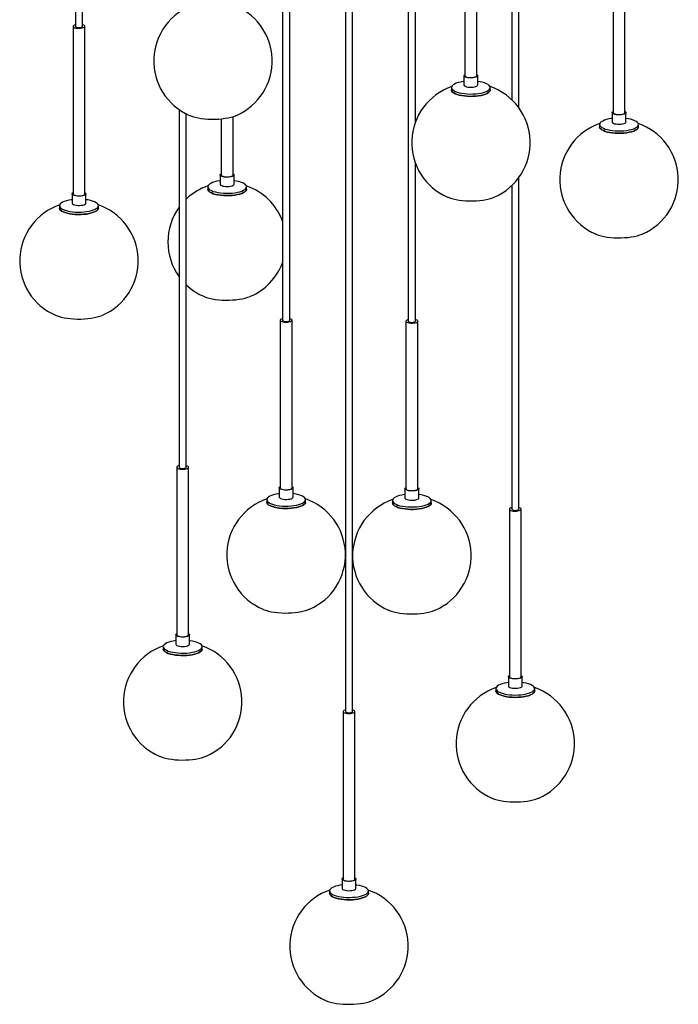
# Paper-space layout '_Dimétrica' of a CAD drawing. Header units: millimetres. Extents: x -354 to 354, y -2142 to 150.
# Tile 1 of 2: x -278 to 278, y -2142 to -1311. Entities that reach past the tile are written whole.
import ezdxf

# ---------------------------------------------------------------- set-up
doc = ezdxf.new("R2010")
doc.units = ezdxf.units.MM

psp = doc.layouts.new('_Dimétrica')

# ---------------------------------------------------------------- linework, layer by layer
at = {"color": 7, "linetype": 'Continuous', "lineweight": 25}
for p, q in [((-230.86, -87.33), (-230.86, -1316.51)), ((-224.86, -1316.51), (-224.86, -89.05)), ((137.31, -107.01), (137.31, -1378.51)), ((143.31, -1385.36), (143.31, -106.13)), ((-56.03, -114.82), (-56.03, -1564.69)), ((-50.03, -1564.69), (-50.03, -115.13)), ((-3, -116.33), (-3, -1895.05)), ((3, -1895.05), (3, -116.33)), ((50.03, -115.13), (50.03, -1565.43)), ((56.03, -1397.21), (56.03, -114.82)), ((97.86, -1216.75), (97.86, -1358.17)), ((107.86, -1358.17), (107.86, -1216.75)), ((222.86, -1247.93), (222.86, -1389.36)), ((232.86, -1389.36), (232.86, -1247.93)), ((-232.86, -1316.51), (-232.86, -1457.93)), ((-222.86, -1457.93), (-222.86, -1316.51)), ((97.01, -1358.17), (97.01, -1366.03)), ((108.71, -1366.03), (108.71, -1358.17)), ((86.49, -1368.21), (86.49, -1370.2)), ((119.23, -1370.2), (119.23, -1368.21)), ((-143.31, -1386.83), (-143.31, -1688.81)), ((-137.31, -1688.81), (-137.31, -1390.4)), ((-107.86, -1394.59), (-107.86, -1441.97)), ((-97.86, -1441.97), (-97.86, -1392.71)), ((222.01, -1389.36), (222.01, -1397.21)), ((233.71, -1397.21), (233.71, -1389.36)), ((211.49, -1399.39), (211.49, -1401.38)), ((244.23, -1401.38), (244.23, -1399.39)), ((56.03, -1565.43), (56.03, -1432.27)), ((-108.71, -1441.97), (-108.71, -1449.82)), ((-97.01, -1449.82), (-97.01, -1441.97)), ((143.31, -1724.16), (143.31, -1444.13)), ((-119.23, -1452), (-119.23, -1453.99)), ((-86.49, -1453.99), (-86.49, -1452)), ((137.31, -1450.98), (137.31, -1724.16)), ((-233.71, -1457.93), (-233.71, -1465.78)), ((-222.01, -1465.78), (-222.01, -1457.93)), ((-244.23, -1467.96), (-244.23, -1469.95)), ((-211.49, -1469.95), (-211.49, -1467.96)), ((-58.03, -1564.69), (-58.03, -1706.11)), ((-48.03, -1706.11), (-48.03, -1564.69)), ((48.03, -1565.43), (48.03, -1706.85)), ((58.03, -1706.85), (58.03, -1565.43)), ((-145.31, -1688.81), (-145.31, -1830.23)), ((-135.31, -1830.23), (-135.31, -1688.81)), ((-58.88, -1706.11), (-58.88, -1713.97)), ((-47.18, -1713.97), (-47.18, -1706.11)), ((47.18, -1706.85), (47.18, -1714.71)), ((58.88, -1714.71), (58.88, -1706.85)), ((-69.4, -1716.15), (-69.4, -1718.14)), ((-36.67, -1718.14), (-36.67, -1716.15)), ((36.67, -1716.89), (36.67, -1718.88)), ((69.4, -1718.88), (69.4, -1716.89)), ((135.31, -1724.16), (135.31, -1865.58)), ((145.31, -1865.58), (145.31, -1724.16)), ((-146.16, -1830.23), (-146.16, -1838.08)), ((-134.46, -1838.08), (-134.46, -1830.23)), ((-156.68, -1840.26), (-156.68, -1842.25)), ((-123.94, -1842.25), (-123.94, -1840.26)), ((134.46, -1865.58), (134.46, -1873.44)), ((146.16, -1873.44), (146.16, -1865.58)), ((123.94, -1875.62), (123.94, -1877.61)), ((156.68, -1877.61), (156.68, -1875.62)), ((-5, -1895.05), (-5, -2036.47)), ((5, -2036.47), (5, -1895.05)), ((-5.85, -2036.47), (-5.85, -2044.32)), ((5.85, -2044.32), (5.85, -2036.47)), ((-16.37, -2046.5), (-16.37, -2048.49)), ((16.37, -2048.49), (16.37, -2046.5))]:
    psp.add_line(p, q, dxfattribs=at)
at = {"color": 7, "linetype": 'Continuous', "lineweight": 25, "flags": 128}
for points in [[(-230.86, -1315.17), (-231.08, -1315.23), (-231.99, -1315.57), (-232.6, -1315.97), (-232.85, -1316.42), (-232.74, -1316.87), (-232.26, -1317.3), (-231.46, -1317.66), (-230.39, -1317.94), (-229.13, -1318.12), (-227.78, -1318.17), (-226.43, -1318.1), (-225.19, -1317.92), (-224.15, -1317.62), (-223.38, -1317.25), (-222.95, -1316.82), (-222.88, -1316.37), (-223.18, -1315.92), (-223.82, -1315.52), (-223.82, -1315.52)], [(-230.86, -1316.51), (-230.74, -1316.78), (-230.28, -1317.1), (-229.53, -1317.34), (-228.58, -1317.48), (-227.54, -1317.5), (-226.54, -1317.4), (-225.7, -1317.2), (-225.12, -1316.91), (-224.87, -1316.57), (-224.86, -1316.51)], [(-223.82, -1315.52), (-224.77, -1315.2), (-224.86, -1315.17)], [(97.01, -1363.11), (96.39, -1363.2), (94.22, -1363.57), (92.25, -1364.05), (90.51, -1364.63), (89.05, -1365.28), (87.89, -1366), (87.07, -1366.77), (86.6, -1367.57), (86.5, -1368.38), (86.76, -1369.19), (87.38, -1369.98), (88.35, -1370.73), (89.64, -1371.43), (91.23, -1372.05), (93.07, -1372.58), (95.14, -1373.02), (97.38, -1373.35), (99.73, -1373.56), (102.16, -1373.66), (104.61, -1373.63), (107.02, -1373.48), (109.33, -1373.22), (111.5, -1372.84), (113.47, -1372.36), (115.21, -1371.79), (116.67, -1371.13), (117.83, -1370.41), (118.65, -1369.65), (119.11, -1368.85), (119.22, -1368.03), (118.96, -1367.22), (118.34, -1366.43), (117.37, -1365.68), (116.08, -1364.99), (116.08, -1364.99)], [(98.13, -1359.32), (97.43, -1358.9), (97.06, -1358.42), (97.05, -1357.93), (97.42, -1357.46), (97.86, -1357.16)], [(97.86, -1358.17), (97.98, -1358.54), (98.46, -1358.96), (99.26, -1359.33), (100.33, -1359.61), (101.59, -1359.79), (102.94, -1359.84), (104.29, -1359.77), (105.53, -1359.58), (106.57, -1359.29), (107.34, -1358.92), (107.77, -1358.49), (107.86, -1358.17)], [(107.86, -1357.16), (107.98, -1357.23), (108.52, -1357.68), (108.71, -1358.17), (108.53, -1358.65), (107.99, -1359.11), (107.13, -1359.5), (106.01, -1359.82), (104.68, -1360.03), (103.24, -1360.12), (101.78, -1360.09), (100.38, -1359.94), (99.14, -1359.68), (98.13, -1359.32)], [(86.49, -1370.2), (86.5, -1370.38), (86.76, -1371.19), (87.38, -1371.97), (88.35, -1372.72), (89.64, -1373.42), (91.23, -1374.04), (93.07, -1374.57), (95.14, -1375.01), (97.38, -1375.34), (99.73, -1375.55), (102.16, -1375.65), (104.61, -1375.62), (107.02, -1375.48), (109.33, -1375.21), (111.5, -1374.83), (113.47, -1374.35), (115.21, -1373.78), (116.67, -1373.12), (117.83, -1372.41), (118.65, -1371.64), (119.11, -1370.84), (119.23, -1370.2)], [(89.64, -1373.42), (88.35, -1372.72), (87.38, -1371.97), (86.76, -1371.19), (86.5, -1370.38), (86.49, -1370.2)], [(119.23, -1370.2), (119.11, -1370.84), (118.65, -1371.64), (117.83, -1372.41), (116.67, -1373.12), (115.21, -1373.78), (113.47, -1374.35), (111.5, -1374.83), (109.33, -1375.21), (107.02, -1375.48), (104.61, -1375.62), (102.16, -1375.65), (99.73, -1375.55), (97.38, -1375.34), (95.14, -1375.01), (93.07, -1374.57), (91.23, -1374.04), (89.64, -1373.42)], [(98.13, -1367.18), (99.14, -1367.53), (100.38, -1367.79), (101.78, -1367.94), (103.24, -1367.97), (104.68, -1367.88), (106.01, -1367.67), (107.13, -1367.36), (107.99, -1366.96), (108.53, -1366.51), (108.71, -1366.03)], [(-134.57, -1391.68), (-134.09, -1391.89), (-132.07, -1392.61), (-129.81, -1393.25), (-127.34, -1393.79), (-124.69, -1394.24), (-121.91, -1394.57), (-119.02, -1394.8), (-116.08, -1394.9), (-113.12, -1394.9), (-110.18, -1394.77), (-107.3, -1394.53), (-104.54, -1394.18), (-101.91, -1393.72), (-99.47, -1393.16), (-97.24, -1392.51), (-95.26, -1391.78), (-95.04, -1391.68)], [(222.01, -1394.29), (221.39, -1394.38), (219.22, -1394.76), (217.25, -1395.24), (215.51, -1395.81), (214.05, -1396.46), (212.89, -1397.18), (212.07, -1397.95), (211.6, -1398.75), (211.5, -1399.57), (211.76, -1400.38), (212.38, -1401.17), (213.35, -1401.91), (214.64, -1402.61), (216.23, -1403.23), (218.07, -1403.76), (220.14, -1404.2), (222.38, -1404.53), (224.73, -1404.75), (227.16, -1404.84), (229.61, -1404.81), (232.02, -1404.67), (234.33, -1404.4), (236.5, -1404.02), (238.47, -1403.54), (240.21, -1402.97), (241.67, -1402.32), (242.83, -1401.6), (243.65, -1400.83), (244.11, -1400.03), (244.22, -1399.21), (243.96, -1398.4), (243.34, -1397.61), (242.37, -1396.86), (241.08, -1396.17), (241.08, -1396.17)], [(223.13, -1390.51), (222.43, -1390.08), (222.06, -1389.6), (222.05, -1389.12), (222.42, -1388.64), (222.86, -1388.34)], [(222.86, -1389.36), (222.98, -1389.72), (223.46, -1390.15), (224.26, -1390.51), (225.33, -1390.79), (226.59, -1390.97), (227.94, -1391.02), (229.29, -1390.95), (230.53, -1390.77), (231.57, -1390.47), (232.34, -1390.1), (232.77, -1389.67), (232.86, -1389.36)], [(232.86, -1388.34), (232.98, -1388.41), (233.52, -1388.87), (233.71, -1389.35), (233.53, -1389.84), (232.99, -1390.29), (232.13, -1390.69), (231.01, -1391), (229.68, -1391.21), (228.24, -1391.3), (226.78, -1391.27), (225.38, -1391.12), (224.14, -1390.86), (223.13, -1390.51)], [(211.49, -1401.38), (211.5, -1401.56), (211.76, -1402.37), (212.38, -1403.16), (213.35, -1403.91), (214.64, -1404.6), (216.23, -1405.22), (218.07, -1405.75), (220.14, -1406.19), (222.38, -1406.52), (224.73, -1406.74), (227.16, -1406.83), (229.61, -1406.81), (232.02, -1406.66), (234.33, -1406.39), (236.5, -1406.01), (238.47, -1405.53), (240.21, -1404.96), (241.67, -1404.31), (242.83, -1403.59), (243.65, -1402.82), (244.11, -1402.02), (244.23, -1401.38)], [(214.64, -1404.6), (213.35, -1403.91), (212.38, -1403.16), (211.76, -1402.37), (211.5, -1401.56), (211.49, -1401.38)], [(244.23, -1401.38), (244.11, -1402.02), (243.65, -1402.82), (242.83, -1403.59), (241.67, -1404.31), (240.21, -1404.96), (238.47, -1405.53), (236.5, -1406.01), (234.33, -1406.39), (232.02, -1406.66), (229.61, -1406.81), (227.16, -1406.83), (224.73, -1406.74), (222.38, -1406.52), (220.14, -1406.19), (218.07, -1405.75), (216.23, -1405.22), (214.64, -1404.6)], [(223.13, -1398.36), (224.14, -1398.71), (225.38, -1398.98), (226.78, -1399.13), (228.24, -1399.15), (229.68, -1399.06), (231.01, -1398.85), (232.13, -1398.54), (232.99, -1398.14), (233.53, -1397.69), (233.71, -1397.21)], [(-107.58, -1443.12), (-108.29, -1442.69), (-108.66, -1442.22), (-108.67, -1441.73), (-108.3, -1441.26), (-107.86, -1440.96)], [(-107.86, -1441.97), (-107.74, -1442.33), (-107.26, -1442.76), (-106.46, -1443.13), (-105.39, -1443.41), (-104.13, -1443.58), (-102.78, -1443.64), (-101.43, -1443.57), (-100.19, -1443.38), (-99.15, -1443.09), (-98.38, -1442.71), (-97.95, -1442.28), (-97.86, -1441.97)], [(-97.86, -1440.96), (-97.74, -1441.03), (-97.2, -1441.48), (-97.01, -1441.96), (-97.19, -1442.45), (-97.73, -1442.9), (-98.59, -1443.3), (-99.71, -1443.61), (-101.04, -1443.82), (-102.48, -1443.92), (-103.94, -1443.89), (-105.34, -1443.74), (-106.58, -1443.47), (-107.58, -1443.12)], [(-119.23, -1453.99), (-119.22, -1454.17), (-118.96, -1454.98), (-118.34, -1455.77), (-117.37, -1456.52), (-116.08, -1457.21), (-114.49, -1457.83), (-112.65, -1458.37), (-110.58, -1458.81), (-108.34, -1459.14), (-105.98, -1459.35), (-103.55, -1459.45), (-101.11, -1459.42), (-98.7, -1459.27), (-96.39, -1459.01), (-94.22, -1458.63), (-92.25, -1458.15), (-90.51, -1457.57), (-89.05, -1456.92), (-87.89, -1456.2), (-87.07, -1455.43), (-86.6, -1454.63), (-86.49, -1453.99)], [(-116.08, -1457.21), (-117.37, -1456.52), (-118.34, -1455.77), (-118.96, -1454.98), (-119.22, -1454.17), (-119.23, -1453.99)], [(-108.71, -1446.91), (-109.33, -1446.99), (-111.5, -1447.37), (-113.47, -1447.85), (-115.21, -1448.42), (-116.67, -1449.08), (-117.83, -1449.8), (-118.65, -1450.56), (-119.11, -1451.37), (-119.22, -1452.18), (-118.96, -1452.99), (-118.34, -1453.78), (-117.37, -1454.53), (-116.08, -1455.22), (-114.49, -1455.84), (-112.65, -1456.38), (-110.58, -1456.81), (-108.34, -1457.14), (-105.98, -1457.36), (-103.55, -1457.45), (-101.11, -1457.43), (-98.7, -1457.28), (-96.39, -1457.02), (-94.22, -1456.64), (-92.25, -1456.16), (-90.51, -1455.58), (-89.05, -1454.93), (-87.89, -1454.21), (-87.07, -1453.44), (-86.6, -1452.64), (-86.5, -1451.83), (-86.76, -1451.02), (-87.38, -1450.23), (-88.35, -1449.48), (-89.64, -1448.79), (-89.64, -1448.79)], [(-86.49, -1453.99), (-86.6, -1454.63), (-87.07, -1455.43), (-87.89, -1456.2), (-89.05, -1456.92), (-90.51, -1457.57), (-92.25, -1458.15), (-94.22, -1458.63), (-96.39, -1459.01), (-98.7, -1459.27), (-101.11, -1459.42), (-103.55, -1459.45), (-105.98, -1459.35), (-108.34, -1459.14), (-110.58, -1458.81), (-112.65, -1458.37), (-114.49, -1457.83), (-116.08, -1457.21)], [(-107.58, -1450.97), (-106.58, -1451.33), (-105.34, -1451.59), (-103.94, -1451.74), (-102.48, -1451.77), (-101.04, -1451.68), (-99.71, -1451.47), (-98.59, -1451.15), (-97.73, -1450.76), (-97.19, -1450.3), (-97.01, -1449.82)], [(-233.71, -1462.87), (-234.33, -1462.95), (-236.5, -1463.33), (-238.47, -1463.81), (-240.21, -1464.38), (-241.67, -1465.04), (-242.83, -1465.76), (-243.65, -1466.52), (-244.11, -1467.32), (-244.22, -1468.14), (-243.96, -1468.95), (-243.34, -1469.74), (-242.37, -1470.49), (-241.08, -1471.18), (-239.49, -1471.8), (-237.65, -1472.34), (-235.58, -1472.77), (-233.34, -1473.1), (-230.98, -1473.32), (-228.55, -1473.41), (-226.11, -1473.39), (-223.7, -1473.24), (-221.39, -1472.97), (-219.22, -1472.6), (-217.25, -1472.12), (-215.51, -1471.54), (-214.05, -1470.89), (-212.89, -1470.17), (-212.07, -1469.4), (-211.6, -1468.6), (-211.5, -1467.79), (-211.76, -1466.98), (-212.38, -1466.19), (-213.35, -1465.44), (-214.64, -1464.75), (-214.64, -1464.75)], [(-232.58, -1459.08), (-233.29, -1458.65), (-233.66, -1458.18), (-233.67, -1457.69), (-233.3, -1457.21), (-232.86, -1456.92)], [(-232.86, -1457.93), (-232.74, -1458.29), (-232.26, -1458.72), (-231.46, -1459.09), (-230.39, -1459.37), (-229.13, -1459.54), (-227.78, -1459.59), (-226.43, -1459.53), (-225.19, -1459.34), (-224.15, -1459.05), (-223.38, -1458.67), (-222.95, -1458.24), (-222.86, -1457.93)], [(-222.86, -1456.92), (-222.74, -1456.98), (-222.2, -1457.44), (-222.01, -1457.92), (-222.19, -1458.41), (-222.73, -1458.86), (-223.59, -1459.26), (-224.71, -1459.57), (-226.04, -1459.78), (-227.48, -1459.87), (-228.94, -1459.84), (-230.34, -1459.69), (-231.58, -1459.43), (-232.58, -1459.08)], [(83.1, -1460.67), (83.58, -1460.87), (85.6, -1461.59), (87.86, -1462.23), (90.33, -1462.78), (92.97, -1463.22), (95.76, -1463.56), (98.64, -1463.78), (101.59, -1463.89), (104.55, -1463.88), (107.49, -1463.76), (110.36, -1463.52), (113.13, -1463.16), (115.75, -1462.71), (118.19, -1462.15), (120.42, -1461.5), (122.4, -1460.76), (122.62, -1460.67)], [(-244.23, -1469.95), (-244.22, -1470.13), (-243.96, -1470.94), (-243.34, -1471.73), (-242.37, -1472.48), (-241.08, -1473.17), (-239.49, -1473.79), (-237.65, -1474.33), (-235.58, -1474.76), (-233.34, -1475.09), (-230.98, -1475.31), (-228.55, -1475.4), (-226.11, -1475.38), (-223.7, -1475.23), (-221.39, -1474.97), (-219.22, -1474.59), (-217.25, -1474.11), (-215.51, -1473.53), (-214.05, -1472.88), (-212.89, -1472.16), (-212.07, -1471.39), (-211.6, -1470.59), (-211.49, -1469.95)], [(-241.08, -1473.17), (-242.37, -1472.48), (-243.34, -1471.73), (-243.96, -1470.94), (-244.22, -1470.13), (-244.23, -1469.95)], [(-211.49, -1469.95), (-211.6, -1470.59), (-212.07, -1471.39), (-212.89, -1472.16), (-214.05, -1472.88), (-215.51, -1473.53), (-217.25, -1474.11), (-219.22, -1474.59), (-221.39, -1474.97), (-223.7, -1475.23), (-226.11, -1475.38), (-228.55, -1475.4), (-230.98, -1475.31), (-233.34, -1475.09), (-235.58, -1474.76), (-237.65, -1474.33), (-239.49, -1473.79), (-241.08, -1473.17)], [(-232.58, -1466.93), (-231.58, -1467.29), (-230.34, -1467.55), (-228.94, -1467.7), (-227.48, -1467.73), (-226.04, -1467.63), (-224.71, -1467.43), (-223.59, -1467.11), (-222.73, -1466.72), (-222.19, -1466.26), (-222.01, -1465.78)], [(208.1, -1491.85), (208.58, -1492.05), (210.6, -1492.78), (212.86, -1493.41), (215.33, -1493.96), (217.97, -1494.4), (220.76, -1494.74), (223.64, -1494.96), (226.59, -1495.07), (229.55, -1495.06), (232.49, -1494.94), (235.36, -1494.7), (238.13, -1494.35), (240.75, -1493.89), (243.19, -1493.33), (245.42, -1492.68), (247.4, -1491.95), (247.62, -1491.85)], [(-122.62, -1544.47), (-122.14, -1544.67), (-120.12, -1545.39), (-117.86, -1546.03), (-115.39, -1546.57), (-112.75, -1547.02), (-109.96, -1547.35), (-107.08, -1547.58), (-104.13, -1547.69), (-101.17, -1547.68), (-98.23, -1547.55), (-95.36, -1547.31), (-92.59, -1546.96), (-89.97, -1546.5), (-87.52, -1545.94), (-85.3, -1545.29), (-83.32, -1544.56), (-83.1, -1544.47)], [(-247.62, -1560.42), (-247.14, -1560.63), (-245.12, -1561.35), (-242.86, -1561.99), (-240.39, -1562.53), (-237.75, -1562.98), (-234.96, -1563.31), (-232.08, -1563.54), (-229.13, -1563.64), (-226.17, -1563.64), (-223.23, -1563.51), (-220.36, -1563.27), (-217.59, -1562.92), (-214.97, -1562.46), (-212.52, -1561.9), (-210.3, -1561.25), (-208.32, -1560.52), (-208.1, -1560.42)], [(-56.03, -1563.36), (-56.25, -1563.42), (-57.16, -1563.75), (-57.77, -1564.16), (-58.03, -1564.61), (-57.91, -1565.06), (-57.43, -1565.48), (-56.63, -1565.85), (-55.56, -1566.13), (-54.3, -1566.31), (-52.95, -1566.36), (-51.61, -1566.29), (-50.37, -1566.1), (-49.32, -1565.81), (-48.56, -1565.44), (-48.12, -1565.01), (-48.05, -1564.55), (-48.35, -1564.11), (-48.99, -1563.71), (-48.99, -1563.71)], [(-56.03, -1564.69), (-55.91, -1564.97), (-55.46, -1565.28), (-54.7, -1565.52), (-53.75, -1565.66), (-52.71, -1565.69), (-51.71, -1565.59), (-50.87, -1565.39), (-50.29, -1565.1), (-50.04, -1564.76), (-50.03, -1564.69)], [(-48.99, -1563.71), (-49.94, -1563.38), (-50.03, -1563.36)], [(50.03, -1564.1), (49.49, -1564.26), (48.67, -1564.62), (48.17, -1565.04), (48.04, -1565.49), (48.27, -1565.94), (48.86, -1566.35), (49.75, -1566.69), (50.89, -1566.94), (52.19, -1567.08), (53.55, -1567.09), (54.87, -1566.98), (56.06, -1566.76), (57.02, -1566.44), (57.69, -1566.04), (58.01, -1565.6), (57.96, -1565.15), (57.55, -1564.72), (56.8, -1564.34), (56.03, -1564.1)], [(50.03, -1565.43), (50.04, -1565.5), (50.29, -1565.84), (50.87, -1566.12), (51.71, -1566.33), (52.71, -1566.43), (53.75, -1566.4), (54.7, -1566.26), (55.45, -1566.02), (55.91, -1565.71), (56.03, -1565.43)], [(-143.31, -1687.47), (-143.84, -1687.62), (-144.66, -1687.99), (-145.17, -1688.41), (-145.31, -1688.86), (-145.08, -1689.31), (-144.5, -1689.72), (-143.61, -1690.06), (-142.47, -1690.31), (-141.18, -1690.45), (-139.82, -1690.47), (-138.49, -1690.36), (-137.3, -1690.14), (-136.34, -1689.82), (-135.67, -1689.42), (-135.34, -1688.98), (-135.38, -1688.53), (-135.79, -1688.1), (-136.53, -1687.72), (-137.31, -1687.47)], [(-143.31, -1688.81), (-143.15, -1689.14), (-142.64, -1689.44), (-141.85, -1689.67), (-140.88, -1689.79), (-139.83, -1689.79), (-138.85, -1689.68), (-138.04, -1689.46), (-137.51, -1689.16), (-137.31, -1688.82), (-137.31, -1688.81)], [(-58.88, -1711.05), (-59.5, -1711.14), (-61.67, -1711.51), (-63.65, -1712), (-65.38, -1712.57), (-66.85, -1713.22), (-68, -1713.94), (-68.82, -1714.71), (-69.29, -1715.51), (-69.39, -1716.33), (-69.13, -1717.14), (-68.51, -1717.92), (-67.54, -1718.67), (-66.25, -1719.37), (-64.67, -1719.99), (-62.82, -1720.52), (-60.75, -1720.96), (-58.52, -1721.29), (-56.16, -1721.5), (-53.73, -1721.6), (-51.28, -1721.57), (-48.88, -1721.43), (-46.56, -1721.16), (-44.4, -1720.78), (-42.42, -1720.3), (-40.68, -1719.73), (-39.22, -1719.08), (-38.06, -1718.36), (-37.24, -1717.59), (-36.78, -1716.79), (-36.67, -1715.97), (-36.94, -1715.16), (-37.56, -1714.37), (-38.52, -1713.62), (-39.81, -1712.93), (-39.81, -1712.93)], [(-57.76, -1707.26), (-58.47, -1706.84), (-58.84, -1706.36), (-58.84, -1705.87), (-58.48, -1705.4), (-58.03, -1705.1)], [(-58.03, -1706.11), (-57.91, -1706.48), (-57.43, -1706.91), (-56.63, -1707.27), (-55.56, -1707.55), (-54.3, -1707.73), (-52.95, -1707.78), (-51.61, -1707.71), (-50.37, -1707.52), (-49.32, -1707.23), (-48.56, -1706.86), (-48.12, -1706.43), (-48.03, -1706.11)], [(-48.03, -1705.1), (-47.91, -1705.17), (-47.37, -1705.63), (-47.18, -1706.11), (-47.36, -1706.6), (-47.9, -1707.05), (-48.76, -1707.45), (-49.89, -1707.76), (-51.21, -1707.97), (-52.65, -1708.06), (-54.12, -1708.03), (-55.51, -1707.88), (-56.75, -1707.62), (-57.76, -1707.26)], [(47.18, -1711.79), (46.81, -1711.84), (44.63, -1712.21), (42.63, -1712.68), (40.86, -1713.24), (39.37, -1713.89), (38.18, -1714.6), (37.32, -1715.36), (36.81, -1716.16), (36.67, -1716.97), (36.89, -1717.79), (37.47, -1718.58), (38.4, -1719.33), (39.66, -1720.03), (41.21, -1720.66), (43.03, -1721.21), (45.07, -1721.66), (47.29, -1722), (49.64, -1722.23), (52.07, -1722.33), (54.51, -1722.32), (56.93, -1722.19), (59.25, -1721.94), (61.44, -1721.57), (63.44, -1721.1), (65.2, -1720.54), (66.7, -1719.89), (67.89, -1719.18), (68.75, -1718.41), (69.25, -1717.62), (69.4, -1716.8), (69.18, -1715.99), (68.6, -1715.2), (67.67, -1714.44), (66.41, -1713.74), (64.85, -1713.12), (63.04, -1712.57), (60.99, -1712.12), (58.88, -1711.79)], [(54.42, -1708.75), (52.97, -1708.8), (51.51, -1708.74), (50.16, -1708.55), (48.98, -1708.26), (48.06, -1707.88), (47.45, -1707.44), (47.19, -1706.95), (47.3, -1706.47), (47.77, -1706), (48.03, -1705.84)], [(48.03, -1706.85), (48.04, -1706.91), (48.27, -1707.36), (48.86, -1707.77), (49.75, -1708.11), (50.89, -1708.36), (52.19, -1708.5), (53.55, -1708.51), (54.87, -1708.4), (56.06, -1708.18), (57.02, -1707.86), (57.69, -1707.46), (58.01, -1707.02), (58.03, -1706.85)], [(58.03, -1705.84), (58.35, -1706.04), (58.79, -1706.51), (58.87, -1707), (58.58, -1707.48), (57.94, -1707.92), (56.99, -1708.29), (55.79, -1708.57), (54.42, -1708.75)], [(-69.4, -1718.14), (-69.39, -1718.32), (-69.13, -1719.13), (-68.51, -1719.92), (-67.54, -1720.66), (-66.25, -1721.36), (-64.67, -1721.98), (-62.82, -1722.51), (-60.75, -1722.95), (-58.52, -1723.28), (-56.16, -1723.5), (-53.73, -1723.59), (-51.28, -1723.56), (-48.88, -1723.42), (-46.56, -1723.15), (-44.4, -1722.77), (-42.42, -1722.29), (-40.68, -1721.72), (-39.22, -1721.07), (-38.06, -1720.35), (-37.24, -1719.58), (-36.78, -1718.78), (-36.67, -1718.14)], [(-66.25, -1721.36), (-67.54, -1720.66), (-68.51, -1719.92), (-69.13, -1719.13), (-69.39, -1718.32), (-69.4, -1718.14)], [(-36.67, -1718.14), (-36.78, -1718.78), (-37.24, -1719.58), (-38.06, -1720.35), (-39.22, -1721.07), (-40.68, -1721.72), (-42.42, -1722.29), (-44.4, -1722.77), (-46.56, -1723.15), (-48.88, -1723.42), (-51.28, -1723.56), (-53.73, -1723.59), (-56.16, -1723.5), (-58.52, -1723.28), (-60.75, -1722.95), (-62.82, -1722.51), (-64.67, -1721.98), (-66.25, -1721.36)], [(-57.76, -1715.12), (-56.75, -1715.47), (-55.51, -1715.73), (-54.12, -1715.88), (-52.65, -1715.91), (-51.21, -1715.82), (-49.89, -1715.61), (-48.76, -1715.3), (-47.9, -1714.9), (-47.36, -1714.45), (-47.18, -1713.97)], [(36.67, -1718.88), (36.67, -1718.97), (36.89, -1719.78), (37.47, -1720.57), (38.4, -1721.32), (39.66, -1722.02), (41.21, -1722.65), (43.03, -1723.2), (45.07, -1723.65), (47.29, -1723.99), (49.64, -1724.22), (52.07, -1724.33), (54.51, -1724.31), (56.93, -1724.18), (59.25, -1723.93), (61.44, -1723.56), (63.44, -1723.09), (65.2, -1722.53), (66.7, -1721.88), (67.89, -1721.17), (68.75, -1720.41), (69.25, -1719.61), (69.4, -1718.88)], [(56.93, -1724.18), (54.51, -1724.31), (52.07, -1724.33), (49.64, -1724.22), (47.29, -1723.99), (45.07, -1723.65), (43.03, -1723.2), (41.21, -1722.65), (39.66, -1722.02), (38.4, -1721.32), (37.47, -1720.57), (36.89, -1719.78), (36.67, -1718.97), (36.67, -1718.88)], [(47.18, -1714.71), (47.19, -1714.81), (47.45, -1715.29), (48.06, -1715.73), (48.98, -1716.11), (50.16, -1716.41), (51.51, -1716.59), (52.97, -1716.66), (54.42, -1716.6)], [(54.42, -1716.6), (55.79, -1716.43), (56.99, -1716.14), (57.94, -1715.77), (58.58, -1715.33), (58.87, -1714.85), (58.88, -1714.71)], [(69.4, -1718.88), (69.25, -1719.61), (68.75, -1720.41), (67.89, -1721.17), (66.7, -1721.88), (65.2, -1722.53), (63.44, -1723.09), (61.44, -1723.56), (59.25, -1723.93), (56.93, -1724.18)], [(137.31, -1722.83), (136.5, -1723.08), (135.77, -1723.47), (135.37, -1723.9), (135.35, -1724.35), (135.68, -1724.79), (136.37, -1725.19), (137.34, -1725.5), (138.54, -1725.72), (139.86, -1725.82), (141.22, -1725.8), (142.52, -1725.66), (143.65, -1725.4), (144.53, -1725.06), (145.1, -1724.65), (145.31, -1724.2), (145.15, -1723.75), (144.64, -1723.33), (143.8, -1722.97), (143.31, -1722.83)], [(137.31, -1724.16), (137.32, -1724.23), (137.57, -1724.57), (138.15, -1724.86), (139, -1725.06), (140, -1725.16), (141.04, -1725.13), (141.99, -1724.99), (142.74, -1724.75), (143.2, -1724.44), (143.31, -1724.16)], [(-72.8, -1808.61), (-72.31, -1808.81), (-70.3, -1809.54), (-68.04, -1810.17), (-65.57, -1810.72), (-62.92, -1811.16), (-60.14, -1811.5), (-57.25, -1811.72), (-54.31, -1811.83), (-51.34, -1811.82), (-48.41, -1811.7), (-45.53, -1811.46), (-42.76, -1811.11), (-40.14, -1810.65), (-37.7, -1810.09), (-35.47, -1809.44), (-33.49, -1808.7), (-33.27, -1808.61)], [(33.27, -1809.35), (33.67, -1809.52), (35.67, -1810.24), (37.92, -1810.89), (40.38, -1811.44), (43.02, -1811.88), (45.8, -1812.22), (48.69, -1812.45), (51.63, -1812.57), (54.59, -1812.56), (57.53, -1812.44), (60.41, -1812.21), (63.18, -1811.86), (65.81, -1811.41), (68.26, -1810.86), (70.5, -1810.21), (72.49, -1809.48), (72.8, -1809.35)], [(-146.16, -1835.17), (-148.29, -1835.5), (-150.33, -1835.95), (-152.15, -1836.49), (-153.7, -1837.12), (-154.95, -1837.82), (-155.88, -1838.58), (-156.46, -1839.37), (-156.68, -1840.18), (-156.53, -1841), (-156.02, -1841.79), (-155.16, -1842.56), (-153.97, -1843.27), (-152.47, -1843.91), (-150.7, -1844.48), (-148.7, -1844.95), (-146.51, -1845.31), (-144.19, -1845.56), (-141.77, -1845.7), (-139.33, -1845.71), (-136.9, -1845.6), (-134.55, -1845.37), (-132.34, -1845.03), (-130.29, -1844.58), (-128.48, -1844.03), (-126.92, -1843.4), (-125.67, -1842.7), (-124.74, -1841.95), (-124.16, -1841.15), (-123.95, -1840.34), (-124.09, -1839.53), (-124.6, -1838.73), (-125.46, -1837.97), (-126.66, -1837.25), (-128.15, -1836.61), (-129.92, -1836.05), (-131.92, -1835.58), (-134.11, -1835.21), (-134.46, -1835.17)], [(-137.46, -1831.93), (-138.82, -1832.11), (-140.27, -1832.18), (-141.73, -1832.12), (-143.1, -1831.94), (-144.29, -1831.66), (-145.23, -1831.28), (-145.86, -1830.84), (-146.15, -1830.36), (-146.07, -1829.87), (-145.62, -1829.41), (-145.31, -1829.22)], [(-145.31, -1830.23), (-145.31, -1830.28), (-145.08, -1830.73), (-144.5, -1831.14), (-143.61, -1831.48), (-142.47, -1831.73), (-141.18, -1831.87), (-139.82, -1831.89), (-138.49, -1831.78), (-137.3, -1831.56), (-136.34, -1831.24), (-135.67, -1830.84), (-135.34, -1830.4), (-135.31, -1830.23)], [(-135.31, -1829.22), (-135.04, -1829.39), (-134.57, -1829.85), (-134.47, -1830.34), (-134.74, -1830.82), (-135.35, -1831.26), (-136.28, -1831.64), (-137.46, -1831.93)], [(-156.68, -1842.25), (-156.53, -1842.99), (-156.02, -1843.79), (-155.16, -1844.55), (-153.97, -1845.26), (-152.47, -1845.91), (-150.7, -1846.47), (-148.7, -1846.94), (-146.51, -1847.3), (-144.19, -1847.55), (-141.77, -1847.69), (-139.33, -1847.7), (-136.9, -1847.59), (-134.55, -1847.36), (-132.34, -1847.02), (-130.29, -1846.57), (-128.48, -1846.02), (-126.92, -1845.39), (-125.67, -1844.69), (-124.74, -1843.94), (-124.16, -1843.14), (-123.95, -1842.33), (-123.94, -1842.25)], [(-132.34, -1847.02), (-134.55, -1847.36), (-136.9, -1847.59), (-139.33, -1847.7), (-141.77, -1847.69), (-144.19, -1847.55), (-146.51, -1847.3), (-148.7, -1846.94), (-150.7, -1846.47), (-152.47, -1845.91), (-153.97, -1845.26), (-155.16, -1844.55), (-156.02, -1843.79), (-156.53, -1842.99), (-156.68, -1842.25)], [(-146.16, -1838.08), (-146.15, -1838.22), (-145.86, -1838.7), (-145.23, -1839.14), (-144.29, -1839.51), (-143.1, -1839.8), (-141.73, -1839.97), (-140.27, -1840.03), (-138.82, -1839.97), (-137.46, -1839.78)], [(-137.46, -1839.78), (-136.28, -1839.49), (-135.35, -1839.12), (-134.74, -1838.67), (-134.47, -1838.19), (-134.46, -1838.08)], [(-123.94, -1842.25), (-123.95, -1842.33), (-124.16, -1843.14), (-124.74, -1843.94), (-125.67, -1844.69), (-126.92, -1845.39), (-128.48, -1846.02), (-130.29, -1846.57), (-132.34, -1847.02)], [(143.58, -1867.2), (142.27, -1867.42), (140.84, -1867.53), (139.38, -1867.51), (137.97, -1867.37), (136.71, -1867.12), (135.68, -1866.77), (134.93, -1866.35), (134.53, -1865.88), (134.49, -1865.39), (134.82, -1864.92), (135.31, -1864.57)], [(135.31, -1865.58), (135.35, -1865.77), (135.68, -1866.21), (136.37, -1866.61), (137.34, -1866.92), (138.54, -1867.14), (139.86, -1867.24), (141.22, -1867.22), (142.52, -1867.08), (143.65, -1866.83), (144.53, -1866.48), (145.1, -1866.07), (145.31, -1865.62), (145.31, -1865.58)], [(145.31, -1864.57), (145.36, -1864.6), (145.94, -1865.05), (146.16, -1865.53), (146.02, -1866.02), (145.51, -1866.48), (144.69, -1866.88), (143.58, -1867.2)], [(123.94, -1877.61), (123.98, -1877.99), (124.34, -1878.8), (125.05, -1879.58), (126.1, -1880.31), (127.46, -1880.99), (129.12, -1881.59), (131.02, -1882.1), (133.13, -1882.51), (135.41, -1882.81), (137.79, -1883), (140.23, -1883.06), (142.67, -1883.01), (145.06, -1882.83), (147.34, -1882.54), (149.46, -1882.13), (151.38, -1881.63), (153.06, -1881.03), (154.44, -1880.36), (155.52, -1879.63), (156.25, -1878.85), (156.63, -1878.04), (156.68, -1877.61)], [(149.46, -1882.13), (147.34, -1882.54), (145.06, -1882.83), (142.67, -1883.01), (140.23, -1883.06), (137.79, -1883), (135.41, -1882.81), (133.13, -1882.51), (131.02, -1882.1), (129.12, -1881.59), (127.46, -1880.99), (126.1, -1880.31), (125.05, -1879.58), (124.34, -1878.8), (123.98, -1877.99), (123.94, -1877.61)], [(131.16, -1871.09), (129.24, -1871.6), (127.57, -1872.19), (126.18, -1872.87), (125.11, -1873.6), (124.37, -1874.38), (124, -1875.18), (123.98, -1876), (124.34, -1876.8), (125.05, -1877.58), (126.1, -1878.32), (127.46, -1879), (129.12, -1879.6), (131.02, -1880.11), (133.13, -1880.52), (135.41, -1880.82), (137.79, -1881.01), (140.23, -1881.07), (142.67, -1881.02), (145.06, -1880.84), (147.34, -1880.55), (149.46, -1880.14), (151.38, -1879.64), (153.06, -1879.04), (154.44, -1878.37), (155.52, -1877.64), (156.25, -1876.86), (156.63, -1876.05), (156.64, -1875.24), (156.29, -1874.43), (155.58, -1873.65), (154.53, -1872.91), (153.16, -1872.24), (151.51, -1871.64), (149.6, -1871.13), (147.49, -1870.71), (146.16, -1870.52)], [(134.46, -1870.52), (133.29, -1870.69), (131.16, -1871.09)], [(134.46, -1873.44), (134.53, -1873.73), (134.93, -1874.2), (135.68, -1874.63), (136.71, -1874.97), (137.97, -1875.22), (139.38, -1875.36), (140.84, -1875.38), (142.27, -1875.27), (143.58, -1875.05)], [(143.58, -1875.05), (144.69, -1874.73), (145.51, -1874.33), (146.02, -1873.87), (146.16, -1873.44)], [(156.68, -1877.61), (156.63, -1878.04), (156.25, -1878.85), (155.52, -1879.63), (154.44, -1880.36), (153.06, -1881.03), (151.38, -1881.63), (149.46, -1882.13)], [(-4, -1894.05), (-4.66, -1894.44), (-4.98, -1894.88), (-4.92, -1895.34), (-4.51, -1895.77), (-3.75, -1896.15), (-2.72, -1896.44), (-1.49, -1896.64), (-0.15, -1896.71), (1.21, -1896.66), (2.47, -1896.5), (3.55, -1896.22), (4.37, -1895.86), (4.86, -1895.43), (5, -1894.98), (4.76, -1894.53), (4.17, -1894.13), (3.27, -1893.78), (3, -1893.71)], [(-3, -1893.71), (-3.04, -1893.72), (-4, -1894.05)], [(-3, -1895.05), (-3, -1895.1), (-2.76, -1895.44), (-2.19, -1895.73), (-1.36, -1895.94), (-0.36, -1896.04), (0.68, -1896.02), (1.64, -1895.88), (2.4, -1895.65), (2.87, -1895.34), (3, -1895.05)], [(-160.08, -1932.72), (-159.16, -1933.09), (-157.09, -1933.8), (-154.78, -1934.42), (-152.27, -1934.94), (-149.59, -1935.36), (-146.78, -1935.67), (-143.87, -1935.87), (-140.92, -1935.95), (-137.96, -1935.92), (-135.04, -1935.77), (-132.18, -1935.5), (-129.44, -1935.13), (-126.86, -1934.64), (-124.46, -1934.06), (-122.28, -1933.39), (-120.55, -1932.72)], [(120.55, -1968.08), (120.91, -1968.23), (122.91, -1968.96), (125.15, -1969.6), (127.61, -1970.15), (130.24, -1970.6), (133.02, -1970.95), (135.9, -1971.18), (138.84, -1971.3), (141.8, -1971.3), (144.75, -1971.18), (147.62, -1970.95), (150.4, -1970.6), (153.03, -1970.15), (155.49, -1969.6), (157.73, -1968.95), (159.73, -1968.22), (160.08, -1968.08)], [(4.68, -2037.64), (3.66, -2037.99), (2.41, -2038.24), (1, -2038.39), (-0.46, -2038.41), (-1.9, -2038.31), (-3.21, -2038.1), (-4.33, -2037.78), (-5.17, -2037.38), (-5.69, -2036.92), (-5.85, -2036.44), (-5.64, -2035.95), (-5.08, -2035.5), (-5, -2035.46)], [(-5, -2036.47), (-4.92, -2036.76), (-4.51, -2037.19), (-3.75, -2037.57), (-2.72, -2037.87), (-1.49, -2038.06), (-0.15, -2038.13), (1.21, -2038.08), (2.47, -2037.92), (3.55, -2037.64), (4.37, -2037.28), (4.86, -2036.85), (5, -2036.47)], [(5, -2035.46), (5.47, -2035.78), (5.81, -2036.25), (5.79, -2036.74), (5.4, -2037.21), (4.68, -2037.64)], [(-13.09, -2043.23), (-14.41, -2043.91), (-15.4, -2044.66), (-16.06, -2045.44), (-16.35, -2046.25), (-16.28, -2047.07), (-15.84, -2047.87), (-15.06, -2048.64), (-13.93, -2049.37), (-12.5, -2050.03), (-10.78, -2050.61), (-8.82, -2051.1), (-6.67, -2051.48), (-4.37, -2051.76), (-1.97, -2051.92), (0.48, -2051.96), (2.91, -2051.87), (5.28, -2051.67), (7.53, -2051.35), (9.61, -2050.92), (11.48, -2050.39), (13.09, -2049.78), (14.41, -2049.09), (15.4, -2048.35), (16.06, -2047.56), (16.35, -2046.75), (16.28, -2045.94), (15.84, -2045.13), (15.06, -2044.36), (13.93, -2043.64), (12.5, -2042.98), (10.78, -2042.4), (8.82, -2041.91), (6.67, -2041.52), (5.85, -2041.41)], [(-5.85, -2044.32), (-5.69, -2044.78), (-5.17, -2045.23), (-4.33, -2045.63), (-3.21, -2045.95), (-1.9, -2046.17), (-0.46, -2046.27), (1, -2046.24), (2.41, -2046.1), (3.66, -2045.84), (4.68, -2045.49)], [(-16.37, -2048.49), (-16.28, -2049.06), (-15.84, -2049.86), (-15.06, -2050.63), (-13.93, -2051.36), (-12.5, -2052.02), (-10.78, -2052.6), (-8.82, -2053.09), (-6.67, -2053.48), (-4.37, -2053.75), (-1.97, -2053.91), (0.48, -2053.95), (2.91, -2053.86), (5.28, -2053.66), (7.53, -2053.34), (9.61, -2052.91), (11.48, -2052.38), (13.09, -2051.77), (14.41, -2051.08), (15.4, -2050.34), (16.06, -2049.55), (16.35, -2048.74), (16.37, -2048.49)], [(13.09, -2051.77), (11.48, -2052.38), (9.61, -2052.91), (7.53, -2053.34), (5.28, -2053.66), (2.91, -2053.86), (0.48, -2053.95), (-1.97, -2053.91), (-4.37, -2053.75), (-6.67, -2053.48), (-8.82, -2053.09), (-10.78, -2052.6), (-12.5, -2052.02), (-13.93, -2051.36), (-15.06, -2050.63), (-15.84, -2049.86), (-16.28, -2049.06), (-16.37, -2048.49)], [(16.37, -2048.49), (16.35, -2048.74), (16.06, -2049.55), (15.4, -2050.34), (14.41, -2051.08), (13.09, -2051.77)], [(-19.76, -2138.96), (-19.75, -2138.97), (-17.8, -2139.71), (-15.6, -2140.37), (-13.18, -2140.94), (-10.57, -2141.41), (-7.82, -2141.78), (-4.96, -2142.03), (-2.02, -2142.17), (0.94, -2142.19), (3.89, -2142.09), (6.78, -2141.88), (9.58, -2141.56), (12.24, -2141.13), (14.73, -2140.59), (17.02, -2139.97), (19.07, -2139.25), (19.76, -2138.96)]]:
    psp.add_lwpolyline(points, dxfattribs=at)
at = {"color": 7, "linetype": 'Continuous', "lineweight": 25}
for centre, radius, start, end in [((-114.81, -1345.76), 50, 108.91099, 246.71627), ((-114.81, -1345.76), 50, 293.28373, 71.08901), ((105.9, -1389.54), 26.58, 67.47707, 83.92571), ((102.86, -1414.74), 50, 108.91099, 246.71627), ((98.44, -1365.75), 1.46, 190.97112, 257.79787), ((102.86, -1414.74), 50, 293.28373, 71.08901), ((230.9, -1420.72), 26.58, 67.47707, 83.92571), ((227.86, -1445.92), 50, 108.91099, 246.71627), ((223.44, -1396.93), 1.46, 190.97112, 257.79787), ((227.86, -1445.92), 50, 293.28373, 71.08901), ((-102.86, -1498.54), 50, 108.91099, 133.55526), ((-107.28, -1449.55), 1.46, 190.97112, 257.79787), ((-99.82, -1473.34), 26.58, 67.47707, 83.92571), ((-102.86, -1498.54), 50, 20.52342, 71.08901), ((-224.82, -1489.3), 26.58, 67.47707, 83.92571), ((-227.86, -1514.5), 50, 108.91099, 246.71627), ((-232.28, -1465.5), 1.46, 190.97112, 257.79787), ((-227.86, -1514.5), 50, 293.28373, 71.08901), ((-102.86, -1498.54), 50, 144.0036, 215.9964), ((-102.86, -1498.54), 50, 293.28373, 339.47658), ((-102.86, -1498.54), 50, 226.44474, 246.71627), ((-50, -1737.48), 26.58, 67.47707, 83.92571), ((-53.03, -1762.68), 50, 108.91099, 246.71627), ((-57.45, -1713.69), 1.46, 190.97112, 257.79787), ((-53.03, -1762.68), 50, 293.28373, 71.08901), ((53.03, -1763.42), 50, 108.91099, 246.71627), ((53.03, -1763.42), 50, 293.28373, 71.08901), ((-140.31, -1886.8), 50, 108.91099, 246.71627), ((-140.31, -1886.8), 50, 293.28373, 71.08901), ((140.31, -1922.15), 50, 108.91099, 246.71627), ((140.31, -1922.15), 50, 293.28373, 71.08901), ((-2.93, -2068.31), 27.06, 96.18357, 112.03307), ((4.37, -2044.02), 1.51, 281.63222, 348.30403), ((0, -2093.04), 50, 108.91099, 246.71627), ((0, -2093.04), 50, 293.28373, 71.08901)]:
    psp.add_arc(centre, radius, start, end, dxfattribs=at)

doc.saveas('drawing.dxf')
